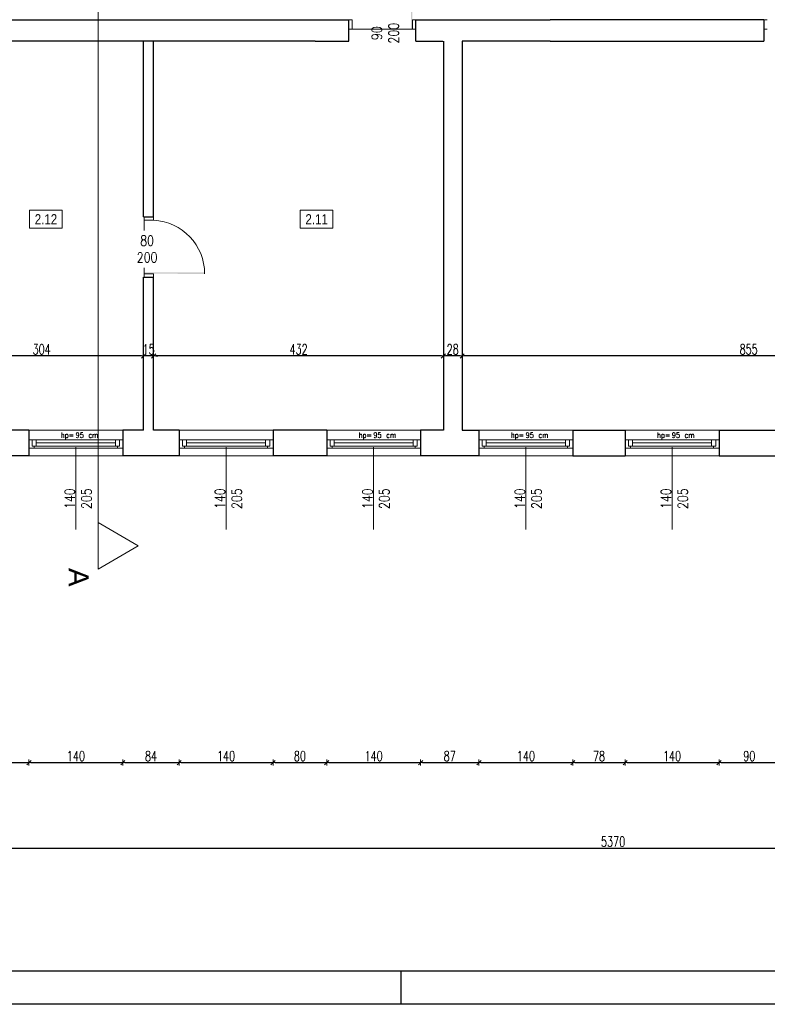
# Model space of a CAD drawing. Header units: millimetres. Extents: x 0 to 111311, y -48878 to -25280.
# Tile 22 of 244: x 67725 to 68840, y -40112 to -38644. Entities that reach past the tile are written whole.
import ezdxf

# ---------------------------------------------------------------- set-up
doc = ezdxf.new("R2010")
doc.units = ezdxf.units.MM
doc.layers.get('Defpoints').update_dxf_attribs({"color": 30})
doc.layers.add('e-cad_opisy', color=7, linetype='Continuous')
for name, color, linetype, lineweight in [('J opisy', 7, 'Continuous', 9), ('J stolarka_okna', 144, 'Continuous', 0), ('J wymiary', 1, 'Continuous', 9), ('OPIS', 7, 'Continuous', 5), ('sciany', 252, 'Continuous', 30)]:
    doc.layers.add(name, color=color, linetype=linetype, lineweight=lineweight)
doc.styles.add('ADESK2', font='simplex', dxfattribs={"width": 0.7})
doc.styles.add('MtXpl_simplex_shx', font='simplex.shx')
doc.styles.get("Standard").update_dxf_attribs({"font": 'arial.ttf'})
doc.dimstyles.new('1-100', dxfattribs={"dimscale": 1.5, "dimtxt": 10, "dimasz": 2, "dimexe": 1, "dimexo": 1, "dimgap": 1.5, "dimtad": 1, "dimdec": 0, "dimrnd": 0.5, "dimdsep": 46, "dimtxsty": 'ADESK2', "dimblk": 'wymiar', "dimcen": -1, "dimdle": 5, "dimse1": 1, "dimse2": 1, "dimclrd": 256, "dimclre": 256, "dimclrt": 256, "dimadec": 0, "dimazin": 0, "dimtfac": 1, "dimtdec": 0, "dimtix": 1, "dimtmove": 0, "dimatfit": 3, "dimfxl": 20, "dimfxlon": 1, "dimtolj": 1, "dimtzin": 0, "dimarcsym": 0})

# ---------------------------------------------------------------- blocks, each defined once
blk = doc.blocks.new('A1_poziom')
at = {"ltscale": 0.8}
blk.add_line((345.5, 0), (345.5, 5), dxfattribs=at)
for points in [[(0, 0), (0, 297), (25, 297), (25, 594), (841, 594), (841, 0)], [(30, 5), (836, 5), (836, 589), (30, 589)]]:
    blk.add_lwpolyline(points, close=True)
blk = doc.blocks.new('wymiar')
for p, q in [((1.5, 0), (-1.5, 0)), ((1.06, 1.06), (-1.06, -1.06)), ((0, 1.5), (0, -1.5))]:
    blk.add_line(p, q)
blk = doc.blocks.new('*D2087')
at = {"layer": 'Defpoints', "color": 0, "ltscale": 4}
for p in [(68384.6, -39145), (68384.6, -39145), (69239.1, -39145)]:
    blk.add_point(p, dxfattribs=at)
at = {"layer": 'J wymiary', "lineweight": -2}
blk.add_line((69236.1, -39145), (68387.6, -39145), dxfattribs=at)
at = {"layer": 'J wymiary', "lineweight": -2, "ltscale": 4, "xscale": 3, "yscale": 3, "zscale": 3, "rotation": 180}
blk.add_blockref('wymiar', (68384.6, -39145), dxfattribs=at)
at = {"layer": 'J wymiary', "lineweight": -2, "ltscale": 4, "xscale": 3, "yscale": 3, "zscale": 3}
blk.add_blockref('wymiar', (69239.1, -39145), dxfattribs=at)
at = {"layer": 'J wymiary', "ltscale": 4, "insert": (68811.8, -39135.2), "char_height": 15, "attachment_point": 5, "style": 'ADESK2'}
blk.add_mtext('\\A1;855', dxfattribs=at)
blk = doc.blocks.new('*D2088')
at = {"layer": 'Defpoints', "color": 0, "ltscale": 4}
for p in [(68356.6, -39145), (68356.6, -39145), (68384.6, -39145)]:
    blk.add_point(p, dxfattribs=at)
at = {"layer": 'J wymiary', "lineweight": -2}
blk.add_line((68381.6, -39145), (68359.6, -39145), dxfattribs=at)
at = {"layer": 'J wymiary', "lineweight": -2, "ltscale": 4, "xscale": 3, "yscale": 3, "zscale": 3, "rotation": 180}
blk.add_blockref('wymiar', (68356.6, -39145), dxfattribs=at)
at = {"layer": 'J wymiary', "lineweight": -2, "ltscale": 4, "xscale": 3, "yscale": 3, "zscale": 3}
blk.add_blockref('wymiar', (68384.6, -39145), dxfattribs=at)
at = {"layer": 'J wymiary', "ltscale": 4, "insert": (68370.6, -39135.2), "char_height": 15, "attachment_point": 5, "style": 'ADESK2'}
blk.add_mtext('\\A1;28', dxfattribs=at)
blk = doc.blocks.new('*D2089')
at = {"layer": 'Defpoints', "color": 0, "ltscale": 4}
for p in [(67924.6, -39145), (67924.6, -39145), (68356.6, -39145)]:
    blk.add_point(p, dxfattribs=at)
at = {"layer": 'J wymiary', "lineweight": -2}
blk.add_line((68353.6, -39145), (67927.6, -39145), dxfattribs=at)
at = {"layer": 'J wymiary', "lineweight": -2, "ltscale": 4, "xscale": 3, "yscale": 3, "zscale": 3, "rotation": 180}
blk.add_blockref('wymiar', (67924.6, -39145), dxfattribs=at)
at = {"layer": 'J wymiary', "lineweight": -2, "ltscale": 4, "xscale": 3, "yscale": 3, "zscale": 3}
blk.add_blockref('wymiar', (68356.6, -39145), dxfattribs=at)
at = {"layer": 'J wymiary', "ltscale": 4, "insert": (68140.6, -39135.2), "char_height": 15, "attachment_point": 5, "style": 'ADESK2'}
blk.add_mtext('\\A1;432', dxfattribs=at)
blk = doc.blocks.new('*D2090')
at = {"layer": 'Defpoints', "color": 0, "ltscale": 4}
for p in [(67909.6, -39145), (67909.6, -39145), (67924.6, -39145)]:
    blk.add_point(p, dxfattribs=at)
at = {"layer": 'J wymiary', "lineweight": -2}
for p, q in [((67906.6, -39145), (67903.6, -39145)), ((67924.6, -39145), (67909.6, -39145)), ((67927.6, -39145), (67930.6, -39145))]:
    blk.add_line(p, q, dxfattribs=at)
at = {"layer": 'J wymiary', "lineweight": -2, "ltscale": 4, "xscale": 3, "yscale": 3, "zscale": 3}
blk.add_blockref('wymiar', (67909.6, -39145), dxfattribs=at)
at = {"layer": 'J wymiary', "lineweight": -2, "ltscale": 4, "xscale": 3, "yscale": 3, "zscale": 3, "rotation": 180}
blk.add_blockref('wymiar', (67924.6, -39145), dxfattribs=at)
at = {"layer": 'J wymiary', "ltscale": 4, "insert": (67917.1, -39135.2), "char_height": 15, "attachment_point": 5, "style": 'ADESK2'}
blk.add_mtext('\\A1;15', dxfattribs=at)
blk = doc.blocks.new('*D2091')
at = {"layer": 'Defpoints', "color": 0, "ltscale": 4}
for p in [(67605.6, -39145), (67605.6, -39145), (67909.6, -39145)]:
    blk.add_point(p, dxfattribs=at)
at = {"layer": 'J wymiary', "lineweight": -2}
blk.add_line((67906.6, -39145), (67608.6, -39145), dxfattribs=at)
at = {"layer": 'J wymiary', "lineweight": -2, "ltscale": 4, "xscale": 3, "yscale": 3, "zscale": 3, "rotation": 180}
blk.add_blockref('wymiar', (67605.6, -39145), dxfattribs=at)
at = {"layer": 'J wymiary', "lineweight": -2, "ltscale": 4, "xscale": 3, "yscale": 3, "zscale": 3}
blk.add_blockref('wymiar', (67909.6, -39145), dxfattribs=at)
at = {"layer": 'J wymiary', "ltscale": 4, "insert": (67757.6, -39135.2), "char_height": 15, "attachment_point": 5, "style": 'ADESK2'}
blk.add_mtext('\\A1;304', dxfattribs=at)
blk = doc.blocks.new('*D2240')
at = {"layer": 'Defpoints', "color": 0, "ltscale": 4}
for p in [(67738.6, -39287.7), (67610.8, -39293.8), (67738.6, -39751.2)]:
    blk.add_point(p, dxfattribs=at)
at = {"layer": 'J wymiary', "lineweight": -2, "ltscale": 4}
blk.add_line((67613.8, -39751.2), (67735.6, -39751.2), dxfattribs=at)
at = {"layer": 'J wymiary', "lineweight": -2, "ltscale": 4, "xscale": 3, "yscale": 3, "zscale": 3, "rotation": 180}
blk.add_blockref('wymiar', (67610.8, -39751.2), dxfattribs=at)
at = {"layer": 'J wymiary', "lineweight": -2, "ltscale": 4, "xscale": 3, "yscale": 3, "zscale": 3}
blk.add_blockref('wymiar', (67738.6, -39751.2), dxfattribs=at)
at = {"layer": 'J wymiary', "ltscale": 4, "insert": (67674.7, -39741.5), "char_height": 15, "attachment_point": 5, "style": 'ADESK2'}
blk.add_mtext('\\A1;128', dxfattribs=at)
blk = doc.blocks.new('*D2241')
at = {"layer": 'Defpoints', "color": 0, "ltscale": 4}
for p in [(67738.6, -39287.7), (67878.6, -39288.3), (67878.6, -39751.2)]:
    blk.add_point(p, dxfattribs=at)
at = {"layer": 'J wymiary', "lineweight": -2, "ltscale": 4}
blk.add_line((67741.6, -39751.2), (67875.6, -39751.2), dxfattribs=at)
at = {"layer": 'J wymiary', "lineweight": -2, "ltscale": 4, "xscale": 3, "yscale": 3, "zscale": 3, "rotation": 180}
blk.add_blockref('wymiar', (67738.6, -39751.2), dxfattribs=at)
at = {"layer": 'J wymiary', "lineweight": -2, "ltscale": 4, "xscale": 3, "yscale": 3, "zscale": 3}
blk.add_blockref('wymiar', (67878.6, -39751.2), dxfattribs=at)
at = {"layer": 'J wymiary', "ltscale": 4, "insert": (67808.6, -39741.5), "char_height": 15, "attachment_point": 5, "style": 'ADESK2'}
blk.add_mtext('\\A1;140', dxfattribs=at)
blk = doc.blocks.new('*D2242')
at = {"layer": 'Defpoints', "color": 0, "ltscale": 4}
for p in [(67878.6, -39288.3), (67962.6, -39288.3), (67962.6, -39751.2)]:
    blk.add_point(p, dxfattribs=at)
at = {"layer": 'J wymiary', "lineweight": -2, "ltscale": 4}
blk.add_line((67881.6, -39751.2), (67959.6, -39751.2), dxfattribs=at)
at = {"layer": 'J wymiary', "lineweight": -2, "ltscale": 4, "xscale": 3, "yscale": 3, "zscale": 3, "rotation": 180}
blk.add_blockref('wymiar', (67878.6, -39751.2), dxfattribs=at)
at = {"layer": 'J wymiary', "lineweight": -2, "ltscale": 4, "xscale": 3, "yscale": 3, "zscale": 3}
blk.add_blockref('wymiar', (67962.6, -39751.2), dxfattribs=at)
at = {"layer": 'J wymiary', "ltscale": 4, "insert": (67920.6, -39741.5), "char_height": 15, "attachment_point": 5, "style": 'ADESK2'}
blk.add_mtext('\\A1;84', dxfattribs=at)
blk = doc.blocks.new('*D2243')
at = {"layer": 'Defpoints', "color": 0, "ltscale": 4}
for p in [(67962.6, -39288.3), (68102.6, -39287.7), (68102.6, -39751.2)]:
    blk.add_point(p, dxfattribs=at)
at = {"layer": 'J wymiary', "lineweight": -2, "ltscale": 4}
blk.add_line((67965.6, -39751.2), (68099.6, -39751.2), dxfattribs=at)
at = {"layer": 'J wymiary', "lineweight": -2, "ltscale": 4, "xscale": 3, "yscale": 3, "zscale": 3, "rotation": 180}
blk.add_blockref('wymiar', (67962.6, -39751.2), dxfattribs=at)
at = {"layer": 'J wymiary', "lineweight": -2, "ltscale": 4, "xscale": 3, "yscale": 3, "zscale": 3}
blk.add_blockref('wymiar', (68102.6, -39751.2), dxfattribs=at)
at = {"layer": 'J wymiary', "ltscale": 4, "insert": (68032.6, -39741.5), "char_height": 15, "attachment_point": 5, "style": 'ADESK2'}
blk.add_mtext('\\A1;140', dxfattribs=at)
blk = doc.blocks.new('*D2244')
at = {"layer": 'Defpoints', "color": 0, "ltscale": 4}
for p in [(68102.6, -39287.7), (68182.6, -39287.7), (68182.6, -39751.2)]:
    blk.add_point(p, dxfattribs=at)
at = {"layer": 'J wymiary', "lineweight": -2, "ltscale": 4}
blk.add_line((68105.6, -39751.2), (68179.6, -39751.2), dxfattribs=at)
at = {"layer": 'J wymiary', "lineweight": -2, "ltscale": 4, "xscale": 3, "yscale": 3, "zscale": 3, "rotation": 180}
blk.add_blockref('wymiar', (68102.6, -39751.2), dxfattribs=at)
at = {"layer": 'J wymiary', "lineweight": -2, "ltscale": 4, "xscale": 3, "yscale": 3, "zscale": 3}
blk.add_blockref('wymiar', (68182.6, -39751.2), dxfattribs=at)
at = {"layer": 'J wymiary', "ltscale": 4, "insert": (68142.6, -39741.5), "char_height": 15, "attachment_point": 5, "style": 'ADESK2'}
blk.add_mtext('\\A1;80', dxfattribs=at)
blk = doc.blocks.new('*D2245')
at = {"layer": 'Defpoints', "color": 0, "ltscale": 4}
for p in [(68182.6, -39287.7), (68322.6, -39288.9), (68322.6, -39751.2)]:
    blk.add_point(p, dxfattribs=at)
at = {"layer": 'J wymiary', "lineweight": -2, "ltscale": 4}
blk.add_line((68185.6, -39751.2), (68319.6, -39751.2), dxfattribs=at)
at = {"layer": 'J wymiary', "lineweight": -2, "ltscale": 4, "xscale": 3, "yscale": 3, "zscale": 3, "rotation": 180}
blk.add_blockref('wymiar', (68182.6, -39751.2), dxfattribs=at)
at = {"layer": 'J wymiary', "lineweight": -2, "ltscale": 4, "xscale": 3, "yscale": 3, "zscale": 3}
blk.add_blockref('wymiar', (68322.6, -39751.2), dxfattribs=at)
at = {"layer": 'J wymiary', "ltscale": 4, "insert": (68252.6, -39741.5), "char_height": 15, "attachment_point": 5, "style": 'ADESK2'}
blk.add_mtext('\\A1;140', dxfattribs=at)
blk = doc.blocks.new('*D2246')
at = {"layer": 'Defpoints', "color": 0, "ltscale": 4}
for p in [(68322.6, -39288.9), (68409.6, -39286.3), (68409.6, -39751.2)]:
    blk.add_point(p, dxfattribs=at)
at = {"layer": 'J wymiary', "lineweight": -2, "ltscale": 4}
blk.add_line((68325.6, -39751.2), (68406.6, -39751.2), dxfattribs=at)
at = {"layer": 'J wymiary', "lineweight": -2, "ltscale": 4, "xscale": 3, "yscale": 3, "zscale": 3, "rotation": 180}
blk.add_blockref('wymiar', (68322.6, -39751.2), dxfattribs=at)
at = {"layer": 'J wymiary', "lineweight": -2, "ltscale": 4, "xscale": 3, "yscale": 3, "zscale": 3}
blk.add_blockref('wymiar', (68409.6, -39751.2), dxfattribs=at)
at = {"layer": 'J wymiary', "ltscale": 4, "insert": (68366.1, -39741.5), "char_height": 15, "attachment_point": 5, "style": 'ADESK2'}
blk.add_mtext('\\A1;87', dxfattribs=at)
blk = doc.blocks.new('*D2247')
at = {"layer": 'Defpoints', "color": 0, "ltscale": 4}
for p in [(68409.6, -39286.3), (68549.6, -39287.1), (68549.6, -39751.2)]:
    blk.add_point(p, dxfattribs=at)
at = {"layer": 'J wymiary', "lineweight": -2, "ltscale": 4}
blk.add_line((68412.6, -39751.2), (68546.6, -39751.2), dxfattribs=at)
at = {"layer": 'J wymiary', "lineweight": -2, "ltscale": 4, "xscale": 3, "yscale": 3, "zscale": 3, "rotation": 180}
blk.add_blockref('wymiar', (68409.6, -39751.2), dxfattribs=at)
at = {"layer": 'J wymiary', "lineweight": -2, "ltscale": 4, "xscale": 3, "yscale": 3, "zscale": 3}
blk.add_blockref('wymiar', (68549.6, -39751.2), dxfattribs=at)
at = {"layer": 'J wymiary', "ltscale": 4, "insert": (68479.6, -39741.5), "char_height": 15, "attachment_point": 5, "style": 'ADESK2'}
blk.add_mtext('\\A1;140', dxfattribs=at)
blk = doc.blocks.new('*D2248')
at = {"layer": 'Defpoints', "color": 0, "ltscale": 4}
for p in [(68549.6, -39287.1), (68627.6, -39287.8), (68627.6, -39751.2)]:
    blk.add_point(p, dxfattribs=at)
at = {"layer": 'J wymiary', "lineweight": -2, "ltscale": 4}
blk.add_line((68552.6, -39751.2), (68624.6, -39751.2), dxfattribs=at)
at = {"layer": 'J wymiary', "lineweight": -2, "ltscale": 4, "xscale": 3, "yscale": 3, "zscale": 3, "rotation": 180}
blk.add_blockref('wymiar', (68549.6, -39751.2), dxfattribs=at)
at = {"layer": 'J wymiary', "lineweight": -2, "ltscale": 4, "xscale": 3, "yscale": 3, "zscale": 3}
blk.add_blockref('wymiar', (68627.6, -39751.2), dxfattribs=at)
at = {"layer": 'J wymiary', "ltscale": 4, "insert": (68588.6, -39741.5), "char_height": 15, "attachment_point": 5, "style": 'ADESK2'}
blk.add_mtext('\\A1;78', dxfattribs=at)
blk = doc.blocks.new('*D2249')
at = {"layer": 'Defpoints', "color": 0, "ltscale": 4}
for p in [(68627.6, -39287.8), (68767.6, -39287.5), (68767.6, -39751.2)]:
    blk.add_point(p, dxfattribs=at)
at = {"layer": 'J wymiary', "lineweight": -2, "ltscale": 4}
blk.add_line((68630.6, -39751.2), (68764.6, -39751.2), dxfattribs=at)
at = {"layer": 'J wymiary', "lineweight": -2, "ltscale": 4, "xscale": 3, "yscale": 3, "zscale": 3, "rotation": 180}
blk.add_blockref('wymiar', (68627.6, -39751.2), dxfattribs=at)
at = {"layer": 'J wymiary', "lineweight": -2, "ltscale": 4, "xscale": 3, "yscale": 3, "zscale": 3}
blk.add_blockref('wymiar', (68767.6, -39751.2), dxfattribs=at)
at = {"layer": 'J wymiary', "ltscale": 4, "insert": (68697.6, -39741.5), "char_height": 15, "attachment_point": 5, "style": 'ADESK2'}
blk.add_mtext('\\A1;140', dxfattribs=at)
blk = doc.blocks.new('*D2250')
at = {"layer": 'Defpoints', "color": 0, "ltscale": 4}
for p in [(68767.6, -39287.5), (68857.6, -39286.3), (68857.6, -39751.2)]:
    blk.add_point(p, dxfattribs=at)
at = {"layer": 'J wymiary', "lineweight": -2, "ltscale": 4}
blk.add_line((68770.6, -39751.2), (68854.6, -39751.2), dxfattribs=at)
at = {"layer": 'J wymiary', "lineweight": -2, "ltscale": 4, "xscale": 3, "yscale": 3, "zscale": 3, "rotation": 180}
blk.add_blockref('wymiar', (68767.6, -39751.2), dxfattribs=at)
at = {"layer": 'J wymiary', "lineweight": -2, "ltscale": 4, "xscale": 3, "yscale": 3, "zscale": 3}
blk.add_blockref('wymiar', (68857.6, -39751.2), dxfattribs=at)
at = {"layer": 'J wymiary', "ltscale": 4, "insert": (68812.6, -39741.5), "char_height": 15, "attachment_point": 5, "style": 'ADESK2'}
blk.add_mtext('\\A1;90', dxfattribs=at)
blk = doc.blocks.new('*D2264')
at = {"layer": 'Defpoints', "color": 0, "ltscale": 4}
for p in [(65924.6, -37767.8), (71294.8, -37767.8), (71294.8, -39878.7)]:
    blk.add_point(p, dxfattribs=at)
at = {"layer": 'J wymiary', "lineweight": -2, "ltscale": 4}
blk.add_line((65927.6, -39878.7), (71291.8, -39878.7), dxfattribs=at)
at = {"layer": 'J wymiary', "lineweight": -2, "ltscale": 4, "xscale": 3, "yscale": 3, "zscale": 3, "rotation": 180}
blk.add_blockref('wymiar', (65924.6, -39878.7), dxfattribs=at)
at = {"layer": 'J wymiary', "lineweight": -2, "ltscale": 4, "xscale": 3, "yscale": 3, "zscale": 3}
blk.add_blockref('wymiar', (71294.8, -39878.7), dxfattribs=at)
at = {"layer": 'J wymiary', "ltscale": 4, "insert": (68609.7, -39869), "char_height": 15, "attachment_point": 5, "style": 'ADESK2'}
blk.add_mtext('\\A1;5370', dxfattribs=at)
blk = doc.blocks.new('*D2321')
at = {"layer": 'Defpoints', "color": 0, "ltscale": 4}
for p in [(67573.6, -34741.8), (71251.2, -39579), (71746.6, -39579)]:
    blk.add_point(p, dxfattribs=at)
at = {"layer": 'J wymiary', "lineweight": -2}
blk.add_line((71746.6, -34744.8), (71746.6, -39576), dxfattribs=at)
at = {"layer": 'J wymiary', "lineweight": -2, "ltscale": 4, "xscale": 3, "yscale": 3, "zscale": 3}
for p, rotation in [((71746.6, -34741.8), 90), ((71746.6, -39579), 270)]:
    blk.add_blockref('wymiar', p, dxfattribs=dict(at, rotation=rotation))
at = {"layer": 'J wymiary', "ltscale": 4, "insert": (71736.8, -37160.4), "char_height": 15, "attachment_point": 5, "rotation": 90, "style": 'ADESK2'}
blk.add_mtext('\\A1;4837', dxfattribs=at)

msp = doc.modelspace()

# ---------------------------------------------------------------- linework, layer by layer
at = {"layer": 'J opisy'}
for p, q in [((68265.586, -38632.816), (68265.586, -38682.816)), ((67940.252, -38981.388), (67890.252, -38981.388))]:
    msp.add_line(p, q, dxfattribs=at)
at = {"layer": 'J opisy', "linetype": 'Continuous', "lineweight": 9}
for p, q in [((67841.7, -39236.625), (67841.7, -39462.834)), ((67808.586, -39280.816), (67808.586, -39403.816)), ((68032.586, -39280.816), (68032.586, -39403.816)), ((68252.586, -39280.816), (68252.586, -39403.816)), ((68479.586, -39280.816), (68479.586, -39403.816)), ((68697.586, -39280.816), (68697.586, -39403.816))]:
    msp.add_line(p, q, dxfattribs=at)
at = {"layer": 'J stolarka_okna'}
for p, q in [((68215.586, -38657.816), (68215.586, -38643.816)), ((68215.586, -38643.816), (68220.586, -38643.816)), ((68220.586, -38657.816), (68220.586, -38643.816)), ((68310.586, -38657.816), (68310.586, -38643.816)), ((68310.586, -38643.816), (68315.586, -38643.816)), ((68315.586, -38657.816), (68315.586, -38643.816)), ((68834.586, -38657.816), (68834.586, -38643.816)), ((68834.586, -38643.816), (68839.586, -38643.816)), ((68220.586, -38657.816), (68215.586, -38657.816)), ((68315.586, -38657.816), (68310.586, -38657.816)), ((68839.586, -38657.816), (68834.586, -38657.816)), ((67910.586, -38937.816), (67924.586, -38937.816)), ((67910.586, -38942.816), (67910.586, -38937.816)), ((67924.586, -38937.816), (67924.586, -38942.816)), ((67910.586, -39022.816), (67910.586, -38942.816)), ((67910.586, -38942.816), (67924.586, -38942.816)), ((67910.586, -39022.816), (67924.586, -39022.816)), ((67910.586, -39027.816), (67910.586, -39022.816)), ((67924.586, -39022.816), (67924.586, -39027.816)), ((67910.586, -39027.816), (67924.586, -39027.816))]:
    msp.add_line(p, q, dxfattribs=at)
at = {"layer": 'J stolarka_okna', "linetype": 'Continuous', "lineweight": 9}
for p, q in [((67738.586, -39255.816), (67878.586, -39255.816)), ((67962.586, -39255.816), (68102.586, -39255.816)), ((68182.586, -39255.816), (68322.586, -39255.816)), ((68409.586, -39255.816), (68549.586, -39255.816)), ((68627.586, -39255.816), (68767.586, -39255.816)), ((67878.586, -39270.316), (67738.586, -39270.316)), ((67743.586, -39270.316), (67743.586, -39276.316)), ((67743.586, -39276.316), (67743.586, -39279.316)), ((67749.586, -39270.316), (67749.586, -39279.316)), ((67867.586, -39274.816), (67749.586, -39274.816)), ((67867.586, -39279.316), (67867.586, -39270.316)), ((67873.586, -39276.316), (67873.586, -39270.316)), ((67873.586, -39276.316), (67873.586, -39279.316)), ((68102.586, -39270.316), (67962.586, -39270.316)), ((67967.586, -39270.316), (67967.586, -39276.316)), ((67967.586, -39276.316), (67967.586, -39279.316)), ((67973.586, -39270.316), (67973.586, -39279.316)), ((68091.586, -39274.816), (67973.586, -39274.816)), ((68091.586, -39279.316), (68091.586, -39270.316)), ((68097.586, -39276.316), (68097.586, -39270.316)), ((68097.586, -39276.316), (68097.586, -39279.316)), ((68322.586, -39270.316), (68182.586, -39270.316)), ((68187.586, -39270.316), (68187.586, -39276.316)), ((68187.586, -39276.316), (68187.586, -39279.316)), ((68193.586, -39270.316), (68193.586, -39279.316)), ((68311.586, -39274.816), (68193.586, -39274.816)), ((68311.586, -39279.316), (68311.586, -39270.316)), ((68317.586, -39276.316), (68317.586, -39270.316)), ((68317.586, -39276.316), (68317.586, -39279.316)), ((68549.586, -39270.316), (68409.586, -39270.316)), ((68414.586, -39270.316), (68414.586, -39276.316)), ((68414.586, -39276.316), (68414.586, -39279.316)), ((68420.586, -39270.316), (68420.586, -39279.316)), ((68538.586, -39274.816), (68420.586, -39274.816)), ((68538.586, -39279.316), (68538.586, -39270.316)), ((68544.586, -39276.316), (68544.586, -39270.316)), ((68544.586, -39276.316), (68544.586, -39279.316)), ((68767.586, -39270.316), (68627.586, -39270.316)), ((68632.586, -39270.316), (68632.586, -39276.316)), ((68632.586, -39276.316), (68632.586, -39279.316)), ((68638.586, -39270.316), (68638.586, -39279.316)), ((68756.586, -39274.816), (68638.586, -39274.816)), ((68756.586, -39279.316), (68756.586, -39270.316)), ((68762.586, -39276.316), (68762.586, -39270.316)), ((68762.586, -39276.316), (68762.586, -39279.316)), ((67738.586, -39282.316), (67878.586, -39282.316)), ((67743.586, -39279.316), (67749.586, -39279.316)), ((67746.586, -39279.316), (67746.586, -39282.316)), ((67749.586, -39279.316), (67867.586, -39279.316)), ((67867.586, -39279.316), (67873.586, -39279.316)), ((67870.586, -39279.316), (67870.586, -39282.316)), ((67962.586, -39282.316), (68102.586, -39282.316)), ((67967.586, -39279.316), (67973.586, -39279.316)), ((67970.586, -39279.316), (67970.586, -39282.316)), ((67973.586, -39279.316), (68091.586, -39279.316)), ((68091.586, -39279.316), (68097.586, -39279.316)), ((68094.586, -39279.316), (68094.586, -39282.316)), ((68182.586, -39282.316), (68322.586, -39282.316)), ((68187.586, -39279.316), (68193.586, -39279.316)), ((68190.586, -39279.316), (68190.586, -39282.316)), ((68193.586, -39279.316), (68311.586, -39279.316)), ((68311.586, -39279.316), (68317.586, -39279.316)), ((68314.586, -39279.316), (68314.586, -39282.316)), ((68409.586, -39282.316), (68549.586, -39282.316)), ((68414.586, -39279.316), (68420.586, -39279.316)), ((68417.586, -39279.316), (68417.586, -39282.316)), ((68420.586, -39279.316), (68538.586, -39279.316)), ((68538.586, -39279.316), (68544.586, -39279.316)), ((68541.586, -39279.316), (68541.586, -39282.316)), ((68627.586, -39282.316), (68767.586, -39282.316)), ((68632.586, -39279.316), (68638.586, -39279.316)), ((68635.586, -39279.316), (68635.586, -39282.316)), ((68638.586, -39279.316), (68756.586, -39279.316)), ((68756.586, -39279.316), (68762.586, -39279.316)), ((68759.586, -39279.316), (68759.586, -39282.316)), ((67878.586, -39293.816), (67738.586, -39293.816)), ((68102.586, -39293.816), (67962.586, -39293.816)), ((68322.586, -39293.816), (68182.586, -39293.816)), ((68549.586, -39293.816), (68409.586, -39293.816)), ((68767.586, -39293.816), (68627.586, -39293.816))]:
    msp.add_line(p, q, dxfattribs=at)
at = {"layer": 'J stolarka_okna'}
msp.add_arc((67920.59, -39022.712), 79.996, 0, 87.136758, dxfattribs=at)
for points in [[(68308.357, -38557.816), (68310.482, -38557.816), (68308.357, -38657.816), (68310.357, -38657.816)], [(68000.586, -39020.587), (68000.586, -39022.712), (67910.586, -39020.587), (67910.586, -39022.587)]]:
    msp.add_solid(points, dxfattribs=at)
at = {"layer": 'OPIS'}
msp.add_line((67841.7, -37517.929), (67841.7, -39236.625), dxfattribs=at)
for points in [[(67788.383, -38954.713), (67739.633, -38954.713), (67739.633, -38927.838), (67788.383, -38927.838)], [(68191.969, -38954.713), (68143.219, -38954.713), (68143.219, -38927.838), (68191.969, -38927.838)], [(67901.7, -39428.193), (67841.7, -39462.834), (67841.7, -39393.552)]]:
    msp.add_lwpolyline(points, close=True, dxfattribs=at)
at = {"layer": 'sciany'}
for p, q in [((67567.586, -38643.816), (68165.586, -38643.816)), ((68165.586, -38643.816), (68215.586, -38643.816)), ((68215.586, -38675.816), (68215.586, -38643.816)), ((68315.586, -38643.816), (68515.586, -38643.816)), ((68315.586, -38675.816), (68315.586, -38643.816)), ((68834.586, -38643.816), (68515.586, -38643.816)), ((68834.586, -38643.816), (68834.586, -38675.816)), ((68165.586, -38675.816), (67605.586, -38675.816)), ((67909.586, -38937.816), (67909.586, -38675.816)), ((67924.586, -38937.816), (67924.586, -38675.816)), ((68165.586, -38675.816), (68215.586, -38675.816)), ((68315.586, -38675.816), (68355.586, -38675.816)), ((68356.586, -38675.816), (68356.586, -39162.816)), ((68515.586, -38675.816), (68384.586, -38675.816)), ((68384.586, -38675.816), (68384.586, -39162.816)), ((68515.586, -38675.816), (68834.586, -38675.816)), ((67909.586, -38937.816), (67924.586, -38937.816)), ((67909.586, -39255.816), (67909.586, -39027.816)), ((67909.586, -39027.816), (67924.586, -39027.816)), ((67924.586, -39255.816), (67924.586, -39027.816)), ((68356.586, -39162.816), (68356.586, -39255.816)), ((68384.586, -39162.816), (68384.586, -39255.816)), ((67738.586, -39255.816), (67605.586, -39255.816)), ((67738.586, -39255.816), (67738.586, -39293.816)), ((67909.586, -39255.816), (67878.586, -39255.816)), ((67878.586, -39255.816), (67878.586, -39293.816)), ((67962.586, -39255.816), (67924.586, -39255.816)), ((67962.586, -39255.816), (67962.586, -39293.816)), ((68182.586, -39255.816), (68102.586, -39255.816)), ((68102.586, -39255.816), (68102.586, -39293.816)), ((68182.586, -39255.816), (68182.586, -39293.816)), ((68356.586, -39255.816), (68322.586, -39255.816)), ((68322.586, -39255.816), (68322.586, -39293.816)), ((68384.586, -39255.816), (68409.586, -39255.816)), ((68409.586, -39255.816), (68409.586, -39293.816)), ((68549.586, -39255.816), (68549.586, -39293.816)), ((68549.586, -39255.816), (68575.586, -39255.816)), ((68575.586, -39255.816), (68598.586, -39255.816)), ((68575.586, -39255.816), (68627.586, -39255.816)), ((68627.586, -39255.816), (68627.586, -39293.816)), ((68767.586, -39255.816), (68857.586, -39255.816)), ((68767.586, -39255.816), (68767.586, -39293.816)), ((67738.586, -39293.816), (67610.813, -39293.816)), ((67962.586, -39293.816), (67878.586, -39293.816)), ((68182.586, -39293.816), (68102.586, -39293.816)), ((68409.586, -39293.816), (68322.586, -39293.816)), ((68549.586, -39293.816), (68598.586, -39293.816)), ((68549.586, -39293.816), (68598.586, -39293.816)), ((68598.586, -39293.816), (68627.586, -39293.816)), ((68767.586, -39293.816), (68857.586, -39293.816))]:
    msp.add_line(p, q, dxfattribs=at)

# ---------------------------------------------------------------- block references
at = {"layer": 'e-cad_opisy', "ltscale": 4, "xscale": 10, "yscale": 10, "zscale": 10}
msp.add_blockref('A1_poziom', (64838.495, -40111.552), dxfattribs=at)

# ---------------------------------------------------------------- texts
at = {"layer": 'J opisy', "style": 'MtXpl_simplex_shx', "width": 0.9}
for s, p in [('hp=', (67786.205, -39267.051)), ('95', (67808.148, -39267.051)), ('cm', (67827.348, -39267.051)), ('hp=', (68230.205, -39267.051)), ('95', (68252.148, -39267.051)), ('cm', (68271.348, -39267.051)), ('hp=', (68457.205, -39267.051)), ('95', (68479.148, -39267.051)), ('cm', (68498.348, -39267.051)), ('hp=', (68675.205, -39267.051)), ('95', (68697.148, -39267.051)), ('cm', (68716.348, -39267.051))]:
    msp.add_text(s, height=8, dxfattribs=at).set_placement(p)
at = {"layer": 'J opisy', "char_height": 15, "width": 30.20626, "attachment_point": 5, "rotation": 90, "line_spacing_factor": 0.771429}
for insert in [(67812.017, -39357.852), (68036.017, -39357.852), (68256.017, -39357.852), (68483.017, -39357.852), (68701.017, -39357.852)]:
    msp.add_mtext('\\pxsm1;{\\Fsimplex|c238;\\W0.8;140\\Fsimplex|c0;\\P\\Fsimplex|c238;205}', dxfattribs=dict(at, insert=insert))
at = {"layer": 'OPIS', "char_height": 15, "width": 48.75, "attachment_point": 5, "line_spacing_factor": 0.857143}
for s, insert in [('{\\fArial Narrow|b0|i0|c238|p34;2.12}', (67764.008, -38941.275)), ('{\\fArial Narrow|b0|i0|c238|p34;2.11}', (68167.594, -38941.275))]:
    msp.add_mtext(s, dxfattribs=dict(at, insert=insert))
at = {"layer": 'OPIS', "insert": (67812.639, -39474.992), "char_height": 30, "width": 162.4495, "attachment_point": 5, "rotation": 270}
msp.add_mtext('A', dxfattribs=at)

# ---------------------------------------------------------------- dimensions: what is measured, and where the dimension line sits
at = {"layer": 'J wymiary'}
for base, p1, p2, picture, middle in [((67605.586, -39144.967), (67909.586, -39144.967), (67605.586, -39144.967), '*D2091', (67757.586, -39135.217)), ((67909.586, -39144.967), (67924.586, -39144.967), (67909.586, -39144.967), '*D2090', (67917.086, -39135.217)), ((67924.586, -39144.967), (68356.586, -39144.967), (67924.586, -39144.967), '*D2089', (68140.586, -39135.217)), ((68356.586, -39144.967), (68384.586, -39144.967), (68356.586, -39144.967), '*D2088', (68370.586, -39135.217)), ((68384.586165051, -39144.967168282), (69239.086165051, -39144.967168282), (68384.586165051, -39144.967168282), '*D2087', (68811.836165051, -39135.217168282))]:
    dim = msp.add_linear_dim(base=base, p1=p1, p2=p2, dimstyle='1-100', dxfattribs=at)
    dim.commit()
    dim.dimension.update_dxf_attribs({"geometry": picture, "text_midpoint": middle})
at = {"layer": 'J wymiary', "ltscale": 4}
for base, p1, p2, picture, middle in [((67738.586, -39751.237), (67610.813, -39293.816), (67738.586, -39287.691), '*D2240', (67674.699, -39741.487)), ((67878.586, -39751.237), (67738.586, -39287.691), (67878.586, -39288.314), '*D2241', (67808.586, -39741.487)), ((67962.586, -39751.237), (67878.586, -39288.314), (67962.586, -39288.314), '*D2242', (67920.586, -39741.487)), ((68102.586, -39751.237), (67962.586, -39288.314), (68102.586, -39287.691), '*D2243', (68032.586, -39741.487)), ((68182.586, -39751.237), (68102.586, -39287.691), (68182.586, -39287.691), '*D2244', (68142.586, -39741.487)), ((68322.586, -39751.237), (68182.586, -39287.691), (68322.586, -39288.937), '*D2245', (68252.586, -39741.487)), ((68409.586, -39751.237), (68322.586, -39288.937), (68409.586, -39286.288), '*D2246', (68366.086, -39741.487)), ((68549.586, -39751.237), (68409.586, -39286.288), (68549.586, -39287.067), '*D2247', (68479.586, -39741.487)), ((68627.586, -39751.237), (68549.586, -39287.067), (68627.586, -39287.846), '*D2248', (68588.586, -39741.487)), ((68767.586, -39751.237), (68627.586, -39287.846), (68767.586, -39287.457), '*D2249', (68697.586, -39741.487)), ((68857.586, -39751.237), (68767.586, -39287.457), (68857.586, -39286.288), '*D2250', (68812.586, -39741.487))]:
    dim = msp.add_linear_dim(base=base, p1=p1, p2=p2, dimstyle='1-100', override={"dimtmove": 1}, dxfattribs=at)
    dim.commit()
    dim.dimension.update_dxf_attribs({"geometry": picture, "text_midpoint": middle})

# ---------------------------------------------------------------- next in the draw order: texts
at = {"layer": 'J opisy', "char_height": 15, "width": 85.22639, "attachment_point": 5, "line_spacing_factor": 0.771429, "bg_fill": 2}
for s, insert, rotation in [('\\pxsm1;{\\Fsimplex.shx|c238;\\W0.8;90\\P200}', (68269.917, -38663.922), 89.995455), ('\\pxsm1;{\\Fsimplex.shx|c238;\\W0.8;80\\P200}', (67914.819, -38985.72), 359.995455)]:
    msp.add_mtext(s, dxfattribs=dict(at, insert=insert, rotation=rotation))

# ---------------------------------------------------------------- next in the draw order: linework, layer by layer
at = {"layer": 'J stolarka_okna'}
msp.add_line((68220.586, -38657.816), (68310.586, -38657.816), dxfattribs=at)

# ---------------------------------------------------------------- next in the draw order: dimensions: what is measured, and where the dimension line sits
at = {"layer": 'J wymiary'}
dim = msp.add_linear_dim(base=(71746.599, -39579.043), p1=(67573.568, -34741.816), p2=(71251.221, -39579.043), angle=90, dimstyle='1-100', override={"dimblk": 'wymiar'}, dxfattribs=at)
dim.commit()
dim.dimension.update_dxf_attribs({"geometry": '*D2321', "text_midpoint": (71736.849, -37160.43)})
at = {"layer": 'J wymiary', "ltscale": 4}
dim = msp.add_linear_dim(base=(71294.813, -39878.714), p1=(65924.586, -37767.816), p2=(71294.813, -37767.816), dimstyle='1-100', override={"dimblk": 'wymiar', "dimtmove": 1}, dxfattribs=at)
dim.commit()
dim.dimension.update_dxf_attribs({"geometry": '*D2264', "text_midpoint": (68609.699, -39868.964)})

doc.saveas('drawing.dxf')
